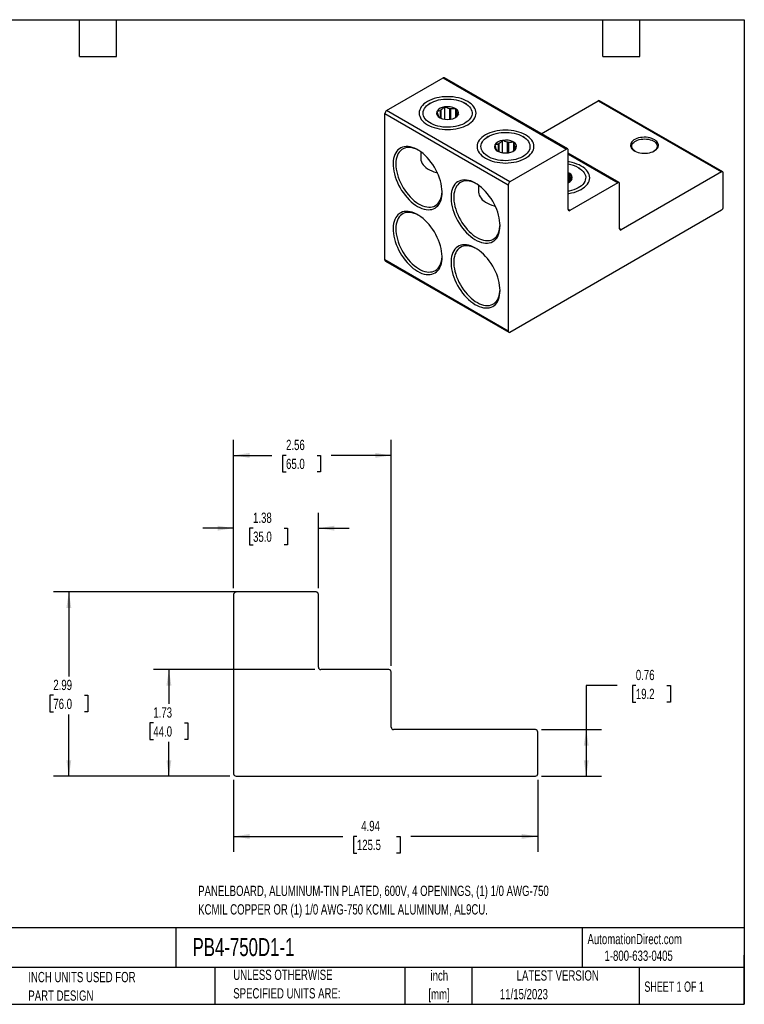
# Model space of a CAD drawing. Header units: inches. Extents: x 0.5 to 21.5, y 0.5 to 16.5.
# Tile 2 of 2: x 9.7 to 21.5, y 0.5 to 16.5. Entities that reach past the tile are written whole.
import ezdxf

# ---------------------------------------------------------------- set-up
doc = ezdxf.new("R2010")
doc.units = ezdxf.units.IN
doc.header["$LTSCALE"] = 2
doc.header["$MEASUREMENT"] = 0
doc.layers.add('DIMENSIONS', color=140, linetype='Continuous', lineweight=25)
doc.layers.add('TEXT', color=140, linetype='Continuous', lineweight=25)
doc.styles.add('SLDTEXTSTYLE0', font='TXT', dxfattribs={"width": 0.7})
doc.styles.add('SLDTEXTSTYLE1', font='TXT', dxfattribs={"width": 0.65})
doc.dimstyles.new('SLDDIMSTYLE0', dxfattribs={"dimtxt": 0.169922, "dimasz": 0.26, "dimexe": 0, "dimexo": 0.0625, "dimgap": 0.04248, "dimtad": 0, "dimtih": 1, "dimtoh": 1, "dimrnd": 1e-09, "dimzin": 12, "dimdsep": 46, "dimtxsty": 'SLDTEXTSTYLE0', "dimsah": 1, "dimcen": 0.09, "dimadec": 0, "dimazin": 3, "dimtfac": 1, "dimtofl": 0, "dimtmove": 0, "dimatfit": 3, "dimfxl": 0, "dimfrac": 2, "dimtolj": 1, "dimtzin": 12, "dimarcsym": 0})
doc.dimstyles.new('SLDDIMSTYLE1', dxfattribs={"dimtxt": 0.169922, "dimasz": 0.26, "dimexe": 0, "dimexo": 0.0625, "dimgap": 0.04248, "dimtad": 0, "dimtih": 1, "dimtoh": 1, "dimrnd": 1e-09, "dimdsep": 46, "dimtxsty": 'SLDTEXTSTYLE0', "dimsah": 1, "dimcen": 0.09, "dimadec": 0, "dimazin": 2, "dimtfac": 1, "dimtofl": 0, "dimtmove": 0, "dimatfit": 3, "dimfxl": 0, "dimfrac": 2, "dimtolj": 1, "dimtzin": 12, "dimarcsym": 0})
doc.dimstyles.new('SLDDIMSTYLE2', dxfattribs={"dimtxt": 0.169922, "dimasz": 0.26, "dimexe": 0, "dimexo": 0.0625, "dimgap": 0.04248, "dimtad": 0, "dimtih": 1, "dimtoh": 1, "dimrnd": 1e-09, "dimzin": 12, "dimdsep": 46, "dimtxsty": 'SLDTEXTSTYLE0', "dimsah": 1, "dimcen": 0.09, "dimadec": 0, "dimazin": 3, "dimtfac": 1, "dimtmove": 0, "dimatfit": 0, "dimfxl": 0, "dimfrac": 2, "dimtolj": 1, "dimtzin": 12, "dimarcsym": 0})

# ---------------------------------------------------------------- blocks, each defined once
blk = doc.blocks.new('_D_1')
at = {"layer": 'DIMENSIONS'}
for p, q in [((14.521, 5.94), (11.902, 5.94)), ((12.152, 5.94), (12.152, 5.38)), ((11.899, 5.072), (11.842, 5.072)), ((11.842, 5.072), (11.842, 4.802)), ((12.404, 5.072), (12.461, 5.072)), ((12.461, 5.072), (12.461, 4.802)), ((11.842, 4.802), (11.899, 4.802)), ((12.461, 4.802), (12.404, 4.802)), ((12.152, 4.207), (12.152, 4.764)), ((13.143, 4.207), (11.902, 4.207))]:
    blk.add_line(p, q, dxfattribs=at)
for points in [[(12.152, 5.94), (12.112, 5.68), (12.192, 5.68)], [(12.152, 4.207), (12.192, 4.467), (12.112, 4.467)]]:
    blk.add_solid(points, dxfattribs=at)
at = {"layer": 'DIMENSIONS', "char_height": 0.1667, "attachment_point": 1, "style": 'SLDTEXTSTYLE0'}
for s, insert in [('1.73', (11.899, 5.325)), ('44.0', (11.899, 5.017))]:
    blk.add_mtext(s, dxfattribs=dict(at, insert=insert))
blk = doc.blocks.new('_D_2')
at = {"layer": 'DIMENSIONS'}
for p, q in [((13.394, 7.2), (10.276, 7.2)), ((10.526, 7.2), (10.526, 5.829)), ((10.274, 5.521), (10.217, 5.521)), ((10.217, 5.521), (10.217, 5.25)), ((10.779, 5.521), (10.836, 5.521)), ((10.836, 5.521), (10.836, 5.25)), ((10.217, 5.25), (10.274, 5.25)), ((10.526, 4.207), (10.526, 5.212)), ((10.836, 5.25), (10.779, 5.25)), ((13.143, 4.207), (10.276, 4.207))]:
    blk.add_line(p, q, dxfattribs=at)
for points in [[(10.526, 7.2), (10.486, 6.94), (10.566, 6.94)], [(10.526, 4.207), (10.566, 4.467), (10.486, 4.467)]]:
    blk.add_solid(points, dxfattribs=at)
at = {"layer": 'DIMENSIONS', "char_height": 0.1667, "attachment_point": 1, "style": 'SLDTEXTSTYLE0'}
for s, insert in [('2.99', (10.274, 5.773)), ('76.0', (10.274, 5.465))]:
    blk.add_mtext(s, dxfattribs=dict(at, insert=insert))
blk = doc.blocks.new('_D_3')
at = {"layer": 'DIMENSIONS'}
for p, q in [((13.203, 4.147), (13.203, 2.978)), ((18.144, 4.147), (18.144, 2.978)), ((13.203, 3.228), (14.975, 3.228)), ((15.206, 3.228), (15.148, 3.228)), ((15.148, 3.228), (15.148, 2.958)), ((15.852, 3.228), (15.909, 3.228)), ((15.909, 3.228), (15.909, 2.958)), ((18.144, 3.228), (16.082, 3.228)), ((15.148, 2.958), (15.206, 2.958)), ((15.909, 2.958), (15.852, 2.958))]:
    blk.add_line(p, q, dxfattribs=at)
for points in [[(13.203, 3.228), (13.463, 3.188), (13.463, 3.268)], [(18.144, 3.228), (17.884, 3.268), (17.884, 3.188)]]:
    blk.add_solid(points, dxfattribs=at)
at = {"layer": 'DIMENSIONS', "char_height": 0.1667, "attachment_point": 1, "style": 'SLDTEXTSTYLE0'}
for s, insert in [('4.94', (15.276, 3.481)), ('125.5', (15.206, 3.173))]:
    blk.add_mtext(s, dxfattribs=dict(at, insert=insert))
blk = doc.blocks.new('_D_4')
at = {"layer": 'DIMENSIONS'}
for p, q in [((19.432, 5.683), (18.932, 5.683)), ((18.932, 5.683), (18.932, 4.963)), ((19.738, 5.683), (19.681, 5.683)), ((19.681, 5.683), (19.681, 5.412)), ((20.243, 5.683), (20.3, 5.683)), ((20.3, 5.683), (20.3, 5.412)), ((19.681, 5.412), (19.738, 5.412)), ((20.3, 5.412), (20.243, 5.412)), ((18.205, 4.963), (19.182, 4.963)), ((18.932, 4.963), (18.932, 4.207)), ((18.205, 4.207), (19.182, 4.207))]:
    blk.add_line(p, q, dxfattribs=at)
for points in [[(18.932, 4.963), (18.892, 4.703), (18.972, 4.703)], [(18.932, 4.207), (18.972, 4.467), (18.892, 4.467)]]:
    blk.add_solid(points, dxfattribs=at)
at = {"layer": 'DIMENSIONS', "char_height": 0.1667, "attachment_point": 1, "style": 'SLDTEXTSTYLE0'}
for s, insert in [('0.76', (19.738, 5.935)), ('19.2', (19.738, 5.627))]:
    blk.add_mtext(s, dxfattribs=dict(at, insert=insert))
blk = doc.blocks.new('_D_5')
at = {"layer": 'DIMENSIONS'}
for p, q in [((13.203, 7.26), (13.203, 8.487)), ((14.581, 7.26), (14.581, 8.487)), ((13.203, 8.237), (12.703, 8.237)), ((13.519, 8.237), (13.462, 8.237)), ((13.462, 8.237), (13.462, 7.967)), ((14.024, 8.237), (14.081, 8.237)), ((14.081, 8.237), (14.081, 7.967)), ((14.581, 8.237), (15.081, 8.237)), ((13.462, 7.967), (13.519, 7.967)), ((14.081, 7.967), (14.024, 7.967))]:
    blk.add_line(p, q, dxfattribs=at)
for points in [[(13.203, 8.237), (12.943, 8.277), (12.943, 8.197)], [(14.581, 8.237), (14.841, 8.197), (14.841, 8.277)]]:
    blk.add_solid(points, dxfattribs=at)
at = {"layer": 'DIMENSIONS', "char_height": 0.1667, "attachment_point": 1, "style": 'SLDTEXTSTYLE0'}
for s, insert in [('1.38', (13.519, 8.49)), ('35.0', (13.519, 8.182))]:
    blk.add_mtext(s, dxfattribs=dict(at, insert=insert))
blk = doc.blocks.new('_D_6')
at = {"layer": 'DIMENSIONS'}
for p, q in [((13.203, 7.26), (13.203, 9.67)), ((15.763, 6), (15.763, 9.67)), ((13.203, 9.42), (13.825, 9.42)), ((14.055, 9.42), (13.998, 9.42)), ((13.998, 9.42), (13.998, 9.15)), ((14.56, 9.42), (14.617, 9.42)), ((14.617, 9.42), (14.617, 9.15)), ((15.763, 9.42), (14.79, 9.42)), ((13.998, 9.15), (14.055, 9.15)), ((14.617, 9.15), (14.56, 9.15))]:
    blk.add_line(p, q, dxfattribs=at)
for points in [[(13.203, 9.42), (13.463, 9.38), (13.463, 9.46)], [(15.763, 9.42), (15.503, 9.46), (15.503, 9.38)]]:
    blk.add_solid(points, dxfattribs=at)
at = {"layer": 'DIMENSIONS', "char_height": 0.1667, "attachment_point": 1, "style": 'SLDTEXTSTYLE0'}
for s, insert in [('2.56', (14.055, 9.673)), ('65.0', (14.055, 9.365))]:
    blk.add_mtext(s, dxfattribs=dict(at, insert=insert))

msp = doc.modelspace()

# ---------------------------------------------------------------- linework, layer by layer
for p, q in [((15.688, 15.023), (16.607, 15.554)), ((16.607, 15.554), (18.612, 14.397)), ((18.631, 14.399), (16.627, 15.556)), ((16.398, 15.144), (16.375, 15.131)), ((16.63, 15.082), (16.632, 15.083)), ((16.632, 15.083), (16.636, 15.083)), ((16.632, 14.881), (16.632, 15.083)), ((16.708, 15.053), (16.708, 14.879)), ((16.733, 14.882), (16.733, 15.05)), ((16.804, 15.056), (16.808, 15.056)), ((16.808, 15.056), (16.809, 15.054)), ((16.808, 15.056), (16.808, 14.911)), ((16.984, 15.131), (16.961, 15.144)), ((18.2, 14.647), (19.127, 15.182)), ((19.127, 15.182), (21.131, 14.025)), ((21.151, 14.027), (19.146, 15.184)), ((15.661, 14.975), (17.665, 13.818)), ((15.661, 12.596), (15.661, 14.975)), ((17.693, 13.866), (15.688, 15.023)), ((16.504, 15.009), (16.507, 15.01)), ((16.505, 15.007), (16.504, 15.009)), ((16.551, 14.907), (16.55, 14.91)), ((16.555, 14.907), (16.551, 14.907)), ((16.559, 15.023), (16.559, 14.904)), ((16.577, 14.896), (16.577, 15.033)), ((16.727, 14.88), (16.723, 14.881)), ((16.729, 14.882), (16.727, 14.88)), ((16.828, 14.994), (16.828, 14.928)), ((16.835, 14.935), (16.835, 14.98)), ((16.855, 14.955), (16.853, 14.953)), ((16.854, 14.957), (16.855, 14.955)), ((17.339, 14.601), (17.316, 14.588)), ((17.925, 14.588), (17.902, 14.601)), ((17.445, 14.466), (17.447, 14.467)), ((17.446, 14.464), (17.445, 14.466)), ((17.5, 14.48), (17.5, 14.361)), ((17.518, 14.353), (17.518, 14.49)), ((17.571, 14.538), (17.573, 14.54)), ((17.573, 14.54), (17.577, 14.539)), ((17.573, 14.338), (17.573, 14.54)), ((17.649, 14.51), (17.649, 14.336)), ((17.674, 14.339), (17.674, 14.506)), ((17.745, 14.513), (17.749, 14.513)), ((17.749, 14.513), (17.75, 14.511)), ((17.749, 14.513), (17.749, 14.368)), ((17.769, 14.451), (17.769, 14.385)), ((17.776, 14.391), (17.776, 14.437)), ((17.796, 14.411), (17.793, 14.41)), ((17.795, 14.413), (17.796, 14.411)), ((16.242, 14.353), (16.242, 14.247)), ((17.492, 14.364), (17.491, 14.366)), ((17.495, 14.364), (17.492, 14.364)), ((17.668, 14.337), (17.664, 14.338)), ((17.67, 14.339), (17.668, 14.337)), ((18.612, 14.397), (17.693, 13.866)), ((18.639, 13.416), (18.639, 14.381)), ((19.466, 13.852), (18.639, 14.329)), ((18.639, 14.316), (19.447, 13.85)), ((18.83, 14.081), (18.807, 14.095)), ((18.639, 14.012), (18.65, 14.007)), ((18.65, 14.007), (18.639, 14.005)), ((18.65, 14.007), (18.654, 14.006)), ((18.654, 14.006), (18.655, 14.004)), ((18.654, 14.006), (18.654, 13.861)), ((18.674, 13.945), (18.674, 13.879)), ((18.681, 13.885), (18.681, 13.93)), ((21.131, 14.025), (19.502, 13.085)), ((21.159, 13.456), (21.159, 14.009)), ((17.183, 13.81), (17.183, 13.703)), ((17.665, 13.818), (17.665, 11.439)), ((19.447, 13.85), (18.667, 13.4)), ((18.701, 13.905), (18.698, 13.903)), ((18.7, 13.907), (18.701, 13.905)), ((19.475, 13.101), (19.475, 13.834)), ((17.693, 11.423), (21.131, 13.408)), ((18.667, 13.4), (18.639, 13.416)), ((19.502, 13.085), (19.475, 13.101)), ((17.665, 11.439), (15.661, 12.596)), ((15.669, 12.578), (17.673, 11.421)), ((13.203, 7.16), (13.203, 4.247)), ((14.542, 7.2), (13.243, 7.2)), ((14.581, 5.979), (14.581, 7.16)), ((15.723, 5.94), (14.621, 5.94)), ((15.763, 5.003), (15.763, 5.9)), ((18.105, 4.963), (15.802, 4.963)), ((18.144, 4.247), (18.144, 4.924)), ((13.243, 4.207), (18.105, 4.207))]:
    msp.add_line(p, q)
at = {"flags": 128}
for points in [[(17.007, 14.793), (17.037, 14.812), (17.064, 14.833), (17.087, 14.856), (17.107, 14.88), (17.122, 14.904), (17.133, 14.93), (17.14, 14.956), (17.142, 14.982), (17.14, 15.008), (17.133, 15.034), (17.122, 15.059), (17.107, 15.084), (17.087, 15.108), (17.064, 15.13), (17.037, 15.151), (17.007, 15.17), (16.973, 15.188), (16.936, 15.204), (16.898, 15.217), (16.856, 15.228), (16.814, 15.237), (16.77, 15.244), (16.725, 15.247), (16.68, 15.249), (16.634, 15.247), (16.589, 15.244), (16.545, 15.237), (16.503, 15.228), (16.461, 15.217), (16.423, 15.204), (16.386, 15.188), (16.352, 15.17), (16.322, 15.151), (16.295, 15.13), (16.272, 15.108), (16.252, 15.084), (16.237, 15.059), (16.226, 15.034), (16.219, 15.008), (16.217, 14.982), (16.219, 14.956), (16.226, 14.93), (16.237, 14.904), (16.252, 14.88), (16.272, 14.856), (16.295, 14.833), (16.322, 14.812), (16.352, 14.793), (16.386, 14.775), (16.423, 14.76), (16.461, 14.746), (16.503, 14.735), (16.545, 14.726), (16.589, 14.72), (16.634, 14.716), (16.68, 14.715), (16.725, 14.716), (16.77, 14.72), (16.814, 14.726), (16.856, 14.735), (16.898, 14.746), (16.936, 14.76), (16.973, 14.775), (17.007, 14.793)], [(16.961, 15.144), (16.989, 15.126), (17.014, 15.106), (17.035, 15.085), (17.052, 15.063), (17.065, 15.039), (17.073, 15.015), (17.077, 14.991), (17.077, 14.966), (17.072, 14.942), (17.062, 14.918), (17.048, 14.895), (17.03, 14.873), (17.008, 14.852), (16.983, 14.833), (16.953, 14.815), (16.921, 14.799), (16.886, 14.785), (16.849, 14.774), (16.81, 14.764), (16.769, 14.758), (16.727, 14.753), (16.685, 14.752), (16.642, 14.753), (16.601, 14.756), (16.56, 14.763), (16.52, 14.771), (16.482, 14.782), (16.446, 14.795), (16.413, 14.811), (16.383, 14.828), (16.357, 14.847), (16.334, 14.868), (16.315, 14.89), (16.3, 14.912), (16.289, 14.936), (16.283, 14.96), (16.281, 14.985), (16.284, 15.009), (16.292, 15.033), (16.303, 15.057), (16.319, 15.079), (16.339, 15.101), (16.363, 15.121), (16.391, 15.14), (16.421, 15.157), (16.455, 15.171), (16.491, 15.184), (16.53, 15.195), (16.57, 15.203), (16.611, 15.208), (16.653, 15.211), (16.695, 15.211), (16.738, 15.209), (16.779, 15.204), (16.82, 15.197), (16.858, 15.187), (16.895, 15.175), (16.93, 15.161), (16.961, 15.144)], [(17.947, 14.25), (17.978, 14.269), (18.005, 14.29), (18.028, 14.313), (18.048, 14.336), (18.063, 14.361), (18.074, 14.386), (18.081, 14.412), (18.083, 14.438), (18.081, 14.465), (18.074, 14.491), (18.063, 14.516), (18.048, 14.541), (18.028, 14.564), (18.005, 14.587), (17.978, 14.608), (17.947, 14.627), (17.914, 14.645), (17.877, 14.66), (17.838, 14.674), (17.797, 14.685), (17.755, 14.694), (17.711, 14.7), (17.666, 14.704), (17.62, 14.705), (17.575, 14.704), (17.53, 14.7), (17.486, 14.694), (17.443, 14.685), (17.402, 14.674), (17.364, 14.66), (17.327, 14.645), (17.293, 14.627), (17.263, 14.608), (17.236, 14.587), (17.213, 14.564), (17.193, 14.541), (17.178, 14.516), (17.167, 14.491), (17.16, 14.465), (17.158, 14.438), (17.16, 14.412), (17.167, 14.386), (17.178, 14.361), (17.193, 14.336), (17.213, 14.313), (17.236, 14.29), (17.263, 14.269), (17.293, 14.25), (17.327, 14.232), (17.364, 14.216), (17.402, 14.203), (17.443, 14.192), (17.486, 14.183), (17.53, 14.177), (17.575, 14.173), (17.62, 14.171), (17.666, 14.173), (17.711, 14.177), (17.755, 14.183), (17.797, 14.192), (17.838, 14.203), (17.877, 14.216), (17.914, 14.232), (17.947, 14.25)], [(17.902, 14.601), (17.93, 14.583), (17.955, 14.563), (17.976, 14.542), (17.993, 14.519), (18.006, 14.496), (18.014, 14.472), (18.018, 14.448), (18.018, 14.423), (18.013, 14.399), (18.003, 14.375), (17.989, 14.352), (17.971, 14.33), (17.949, 14.309), (17.924, 14.289), (17.894, 14.272), (17.862, 14.256), (17.827, 14.242), (17.79, 14.23), (17.751, 14.221), (17.71, 14.215), (17.668, 14.21), (17.626, 14.209), (17.583, 14.21), (17.541, 14.213), (17.5, 14.219), (17.461, 14.228), (17.423, 14.239), (17.387, 14.252), (17.354, 14.268), (17.324, 14.285), (17.298, 14.304), (17.275, 14.324), (17.256, 14.346), (17.241, 14.369), (17.23, 14.393), (17.224, 14.417), (17.222, 14.442), (17.225, 14.466), (17.232, 14.49), (17.244, 14.514), (17.26, 14.536), (17.28, 14.558), (17.304, 14.578), (17.332, 14.597), (17.362, 14.613), (17.396, 14.628), (17.432, 14.641), (17.471, 14.651), (17.511, 14.659), (17.552, 14.665), (17.594, 14.668), (17.636, 14.668), (17.679, 14.666), (17.72, 14.661), (17.76, 14.654), (17.799, 14.644), (17.836, 14.632), (17.87, 14.617), (17.902, 14.601)], [(20.038, 14.367), (20.059, 14.38), (20.076, 14.396), (20.09, 14.412), (20.099, 14.43), (20.104, 14.448), (20.104, 14.466), (20.1, 14.484), (20.092, 14.502), (20.08, 14.518), (20.064, 14.534), (20.044, 14.548), (20.021, 14.561), (19.995, 14.571), (19.967, 14.579), (19.937, 14.585), (19.906, 14.589), (19.874, 14.59), (19.843, 14.588), (19.812, 14.584), (19.783, 14.578), (19.755, 14.569), (19.73, 14.558), (19.707, 14.545), (19.688, 14.53), (19.673, 14.514), (19.662, 14.497), (19.655, 14.48), (19.652, 14.461), (19.653, 14.443), (19.66, 14.425), (19.67, 14.408), (19.684, 14.392), (19.702, 14.377), (19.724, 14.363), (19.748, 14.352), (19.775, 14.343), (19.804, 14.336), (19.835, 14.331), (19.866, 14.329), (19.898, 14.329), (19.929, 14.332), (19.959, 14.337), (19.988, 14.345), (20.014, 14.355), (20.038, 14.367)], [(19.725, 14.363), (19.708, 14.375), (19.693, 14.39), (19.681, 14.407), (19.674, 14.423), (19.672, 14.441), (19.673, 14.458), (19.679, 14.475), (19.689, 14.492), (19.704, 14.507), (19.722, 14.521), (19.743, 14.533), (19.767, 14.544), (19.794, 14.552), (19.822, 14.558), (19.852, 14.561), (19.882, 14.562), (19.912, 14.561), (19.941, 14.557), (19.969, 14.55), (19.995, 14.541), (20.019, 14.53), (20.039, 14.518), (20.057, 14.503), (20.07, 14.488), (20.079, 14.471), (20.084, 14.454), (20.085, 14.436), (20.081, 14.419), (20.073, 14.402), (20.06, 14.387), (20.044, 14.372), (20.031, 14.363)], [(16.192, 13.466), (16.228, 13.447), (16.262, 13.433), (16.297, 13.422), (16.33, 13.415), (16.363, 13.412), (16.394, 13.413), (16.423, 13.418), (16.451, 13.427), (16.477, 13.44), (16.5, 13.457), (16.521, 13.477), (16.54, 13.501), (16.556, 13.528), (16.569, 13.559), (16.579, 13.592), (16.586, 13.628), (16.59, 13.666), (16.59, 13.706), (16.588, 13.748), (16.583, 13.791), (16.574, 13.836), (16.563, 13.881), (16.548, 13.926), (16.531, 13.972), (16.511, 14.017), (16.489, 14.061), (16.464, 14.104), (16.438, 14.146), (16.409, 14.186), (16.379, 14.225), (16.347, 14.26), (16.314, 14.293), (16.28, 14.324), (16.245, 14.351), (16.21, 14.375), (16.175, 14.395), (16.14, 14.412), (16.105, 14.425), (16.071, 14.434), (16.038, 14.439), (16.006, 14.439), (15.976, 14.436), (15.947, 14.429), (15.92, 14.418), (15.896, 14.404), (15.873, 14.385), (15.854, 14.363), (15.836, 14.337), (15.822, 14.308), (15.811, 14.276), (15.802, 14.242), (15.797, 14.205), (15.794, 14.166), (15.795, 14.125), (15.799, 14.082), (15.806, 14.038), (15.816, 13.993), (15.829, 13.948), (15.845, 13.902), (15.863, 13.857), (15.884, 13.812), (15.908, 13.769), (15.933, 13.726), (15.961, 13.685), (15.991, 13.646), (16.022, 13.609), (16.054, 13.574), (16.088, 13.542), (16.122, 13.514), (16.157, 13.488), (16.192, 13.466)], [(16.204, 14.379), (16.172, 14.394), (16.138, 14.408), (16.105, 14.417), (16.073, 14.422), (16.042, 14.424), (16.012, 14.421), (15.984, 14.414), (15.958, 14.404), (15.934, 14.389), (15.913, 14.371), (15.893, 14.349), (15.877, 14.324), (15.863, 14.296), (15.853, 14.265), (15.845, 14.231), (15.84, 14.194), (15.839, 14.156)], [(16.242, 14.247), (16.242, 14.24), (16.246, 14.215), (16.253, 14.19), (16.266, 14.165), (16.282, 14.141), (16.302, 14.119), (16.327, 14.097), (16.355, 14.077), (16.386, 14.059), (16.421, 14.043), (16.458, 14.029), (16.497, 14.017), (16.513, 14.013)], [(15.839, 14.156), (15.84, 14.115), (15.845, 14.073), (15.853, 14.03), (15.863, 13.987), (15.877, 13.943), (15.893, 13.898), (15.913, 13.855), (15.934, 13.812), (15.958, 13.769), (15.984, 13.729), (16.012, 13.69), (16.042, 13.653), (16.073, 13.619), (16.105, 13.587), (16.138, 13.558), (16.172, 13.532), (16.206, 13.51), (16.24, 13.491), (16.274, 13.476), (16.308, 13.464), (16.34, 13.457), (16.372, 13.454), (16.403, 13.454), (16.431, 13.459), (16.458, 13.467), (16.483, 13.48), (16.506, 13.496), (16.526, 13.516), (16.544, 13.54), (16.559, 13.567), (16.571, 13.597), (16.581, 13.629), (16.587, 13.665), (16.59, 13.702), (16.59, 13.709)], [(18.639, 13.673), (18.651, 13.675), (18.694, 13.684), (18.736, 13.694), (18.776, 13.708), (18.813, 13.723), (18.847, 13.741), (18.879, 13.76), (18.906, 13.781), (18.93, 13.803), (18.951, 13.827), (18.966, 13.852), (18.978, 13.878), (18.985, 13.904), (18.988, 13.93), (18.986, 13.957), (18.979, 13.983), (18.968, 14.008), (18.953, 14.033), (18.934, 14.057), (18.91, 14.08), (18.883, 14.101), (18.852, 14.121), (18.818, 14.139), (18.781, 14.154), (18.742, 14.168), (18.701, 14.179), (18.657, 14.188), (18.639, 14.191)], [(18.807, 14.095), (18.835, 14.076), (18.86, 14.057), (18.881, 14.035), (18.898, 14.013), (18.911, 13.99), (18.919, 13.966), (18.923, 13.941), (18.922, 13.917), (18.917, 13.892), (18.908, 13.869), (18.894, 13.846), (18.876, 13.823), (18.854, 13.802), (18.828, 13.783), (18.799, 13.765), (18.767, 13.749), (18.732, 13.736), (18.695, 13.724), (18.655, 13.715), (18.639, 13.712)], [(17.531, 13.153), (17.53, 13.194), (17.525, 13.237), (17.517, 13.281), (17.507, 13.326), (17.493, 13.372), (17.477, 13.417), (17.457, 13.462), (17.436, 13.507), (17.412, 13.55), (17.385, 13.593), (17.357, 13.633), (17.327, 13.672), (17.296, 13.708), (17.263, 13.742), (17.229, 13.773), (17.195, 13.801), (17.16, 13.826), (17.124, 13.847), (17.089, 13.865), (17.055, 13.879), (17.02, 13.888), (16.987, 13.894), (16.955, 13.896), (16.924, 13.894), (16.895, 13.888), (16.868, 13.878), (16.843, 13.864), (16.82, 13.847), (16.799, 13.825), (16.781, 13.801), (16.766, 13.773), (16.754, 13.741), (16.745, 13.708), (16.739, 13.671), (16.736, 13.632), (16.736, 13.592), (16.739, 13.549), (16.745, 13.506), (16.754, 13.461), (16.766, 13.416), (16.781, 13.371), (16.799, 13.325), (16.82, 13.28), (16.843, 13.236), (16.868, 13.193), (16.895, 13.152), (16.924, 13.112), (16.955, 13.074), (16.987, 13.039), (17.02, 13.007), (17.055, 12.977), (17.089, 12.951), (17.124, 12.928), (17.16, 12.909), (17.195, 12.893), (17.229, 12.881), (17.263, 12.873), (17.296, 12.869), (17.327, 12.869), (17.357, 12.873), (17.385, 12.881), (17.412, 12.893), (17.436, 12.909), (17.457, 12.928), (17.477, 12.952), (17.493, 12.978), (17.507, 13.008), (17.517, 13.04), (17.525, 13.075), (17.53, 13.113), (17.531, 13.153)], [(17.145, 13.835), (17.13, 13.843), (17.096, 13.858), (17.062, 13.87), (17.03, 13.877), (16.998, 13.88), (16.968, 13.88), (16.939, 13.875), (16.912, 13.866), (16.887, 13.854), (16.864, 13.838), (16.844, 13.818), (16.826, 13.794), (16.811, 13.767), (16.799, 13.737), (16.789, 13.705), (16.783, 13.669), (16.78, 13.632), (16.78, 13.592), (16.783, 13.551), (16.789, 13.509), (16.799, 13.465), (16.811, 13.421), (16.826, 13.377), (16.844, 13.333), (16.864, 13.29), (16.887, 13.247), (16.912, 13.206), (16.939, 13.166), (16.968, 13.128), (16.998, 13.092), (17.03, 13.059), (17.062, 13.029), (17.096, 13.001), (17.13, 12.977), (17.164, 12.957), (17.198, 12.94), (17.232, 12.926), (17.265, 12.917), (17.297, 12.912), (17.328, 12.91), (17.358, 12.913), (17.386, 12.919), (17.412, 12.93), (17.436, 12.945), (17.458, 12.963), (17.477, 12.984), (17.493, 13.01), (17.507, 13.038), (17.517, 13.069), (17.525, 13.103), (17.53, 13.14), (17.531, 13.166)], [(17.183, 13.703), (17.183, 13.697), (17.186, 13.672), (17.194, 13.646), (17.206, 13.622), (17.223, 13.598), (17.243, 13.575), (17.268, 13.554), (17.296, 13.534), (17.327, 13.516), (17.362, 13.5), (17.399, 13.486), (17.438, 13.474), (17.454, 13.47)], [(16.192, 12.412), (16.228, 12.393), (16.262, 12.378), (16.297, 12.367), (16.33, 12.36), (16.363, 12.357), (16.394, 12.358), (16.423, 12.364), (16.451, 12.373), (16.477, 12.386), (16.5, 12.402), (16.521, 12.423), (16.54, 12.447), (16.556, 12.474), (16.569, 12.504), (16.579, 12.537), (16.586, 12.573), (16.59, 12.611), (16.59, 12.652), (16.588, 12.694), (16.583, 12.737), (16.574, 12.781), (16.563, 12.826), (16.548, 12.872), (16.531, 12.917), (16.511, 12.962), (16.489, 13.007), (16.464, 13.05), (16.438, 13.092), (16.409, 13.132), (16.379, 13.17), (16.347, 13.206), (16.314, 13.239), (16.28, 13.269), (16.245, 13.297), (16.21, 13.32), (16.175, 13.341), (16.14, 13.357), (16.105, 13.37), (16.071, 13.379), (16.038, 13.384), (16.006, 13.385), (15.976, 13.382), (15.947, 13.375), (15.92, 13.364), (15.896, 13.349), (15.873, 13.33), (15.854, 13.308), (15.836, 13.283), (15.822, 13.254), (15.811, 13.222), (15.802, 13.187), (15.797, 13.15), (15.794, 13.111), (15.795, 13.07), (15.799, 13.027), (15.806, 12.984), (15.816, 12.939), (15.829, 12.893), (15.845, 12.848), (15.863, 12.803), (15.884, 12.758), (15.908, 12.714), (15.933, 12.671), (15.961, 12.63), (15.991, 12.591), (16.022, 12.554), (16.054, 12.52), (16.088, 12.488), (16.122, 12.459), (16.157, 12.434), (16.192, 12.412)], [(16.204, 13.324), (16.172, 13.34), (16.138, 13.353), (16.105, 13.363), (16.073, 13.368), (16.042, 13.369), (16.012, 13.367), (15.984, 13.36), (15.958, 13.349), (15.934, 13.335), (15.913, 13.317), (15.893, 13.295), (15.877, 13.27), (15.863, 13.241), (15.853, 13.21), (15.845, 13.176), (15.84, 13.14), (15.839, 13.101)], [(15.839, 13.101), (15.84, 13.061), (15.845, 13.019), (15.853, 12.976), (15.863, 12.932), (15.877, 12.888), (15.893, 12.844), (15.913, 12.8), (15.934, 12.757), (15.958, 12.715), (15.984, 12.674), (16.012, 12.635), (16.042, 12.599), (16.073, 12.564), (16.105, 12.532), (16.138, 12.503), (16.172, 12.478), (16.206, 12.455), (16.24, 12.436), (16.274, 12.421), (16.308, 12.41), (16.34, 12.403), (16.372, 12.399), (16.403, 12.4), (16.431, 12.404), (16.458, 12.413), (16.483, 12.426), (16.506, 12.442), (16.526, 12.462), (16.544, 12.485), (16.559, 12.512), (16.571, 12.542), (16.581, 12.575), (16.587, 12.61), (16.59, 12.648), (16.59, 12.655)], [(17.531, 12.098), (17.53, 12.14), (17.525, 12.183), (17.517, 12.227), (17.507, 12.272), (17.493, 12.317), (17.477, 12.363), (17.457, 12.408), (17.436, 12.452), (17.412, 12.496), (17.385, 12.538), (17.357, 12.579), (17.327, 12.618), (17.296, 12.654), (17.263, 12.688), (17.229, 12.719), (17.195, 12.747), (17.16, 12.772), (17.124, 12.793), (17.089, 12.81), (17.055, 12.824), (17.02, 12.834), (16.987, 12.84), (16.955, 12.842), (16.924, 12.84), (16.895, 12.834), (16.868, 12.824), (16.843, 12.81), (16.82, 12.792), (16.799, 12.771), (16.781, 12.746), (16.766, 12.718), (16.754, 12.687), (16.745, 12.653), (16.739, 12.617), (16.736, 12.578), (16.736, 12.537), (16.739, 12.495), (16.745, 12.451), (16.754, 12.407), (16.766, 12.362), (16.781, 12.316), (16.799, 12.271), (16.82, 12.226), (16.843, 12.182), (16.868, 12.139), (16.895, 12.097), (16.924, 12.058), (16.955, 12.02), (16.987, 11.985), (17.02, 11.952), (17.055, 11.923), (17.089, 11.897), (17.124, 11.874), (17.16, 11.854), (17.195, 11.838), (17.229, 11.827), (17.263, 11.819), (17.296, 11.815), (17.327, 11.815), (17.357, 11.819), (17.385, 11.827), (17.412, 11.839), (17.436, 11.855), (17.457, 11.874), (17.477, 11.897), (17.493, 11.924), (17.507, 11.953), (17.517, 11.986), (17.525, 12.021), (17.53, 12.059), (17.531, 12.098)], [(17.145, 12.781), (17.13, 12.789), (17.096, 12.804), (17.062, 12.815), (17.03, 12.822), (16.998, 12.826), (16.968, 12.825), (16.939, 12.821), (16.912, 12.812), (16.887, 12.799), (16.864, 12.783), (16.844, 12.763), (16.826, 12.74), (16.811, 12.713), (16.799, 12.683), (16.789, 12.65), (16.783, 12.615), (16.78, 12.577), (16.78, 12.538), (16.783, 12.497), (16.789, 12.454), (16.799, 12.411), (16.811, 12.367), (16.826, 12.323), (16.844, 12.279), (16.864, 12.235), (16.887, 12.193), (16.912, 12.151), (16.939, 12.111), (16.968, 12.074), (16.998, 12.038), (17.03, 12.005), (17.062, 11.974), (17.096, 11.947), (17.13, 11.923), (17.164, 11.902), (17.198, 11.885), (17.232, 11.872), (17.265, 11.863), (17.297, 11.857), (17.328, 11.856), (17.358, 11.858), (17.386, 11.865), (17.412, 11.876), (17.436, 11.89), (17.458, 11.908), (17.477, 11.93), (17.493, 11.955), (17.507, 11.984), (17.517, 12.015), (17.525, 12.049), (17.53, 12.085), (17.531, 12.111)]]:
    msp.add_lwpolyline(points, dxfattribs=at)
for centre, radius, start, end in [((16.619, 15.538), 0.0198, 65.6929, 125.6176), ((16.642, 14.917), 0.165, 94.3849, 145.6098), ((16.68, 14.809), 0.277, 63.3105, 99.1034), ((16.681, 14.8), 0.255, 78.3965, 84.0174), ((16.779, 14.981), 0.0787, 341.9759, 67.821), ((19.138, 15.166), 0.0198, 65.6929, 125.6176), ((15.721, 14.972), 0.0605, 122.6055, 177.3945), ((16.58, 14.982), 0.0787, 161.9759, 247.821), ((16.585, 14.967), 0.0637, 197.8039, 211.993), ((16.679, 15.155), 0.277, 243.3105, 279.1034), ((16.642, 14.899), 0.149, 115.9697, 124.0249), ((16.717, 15.046), 0.165, 274.3849, 325.6098), ((16.774, 14.961), 0.0637, 17.8039, 31.993), ((17.521, 14.439), 0.0787, 161.9759, 247.821), ((17.583, 14.374), 0.165, 94.3849, 145.6098), ((17.526, 14.424), 0.0637, 197.8039, 211.993), ((17.583, 14.356), 0.149, 115.9697, 124.0249), ((17.621, 14.266), 0.277, 63.3105, 99.1034), ((17.622, 14.256), 0.255, 78.3965, 84.0174), ((17.658, 14.503), 0.165, 274.3849, 325.6098), ((17.72, 14.438), 0.0787, 341.9759, 67.821), ((17.715, 14.417), 0.0637, 17.8039, 31.993), ((18.622, 14.383), 0.0172, 350.786, 129.2033), ((17.62, 14.611), 0.277, 243.3105, 279.1034), ((18.559, 13.648), 0.511, 61.0139, 80.9643), ((18.625, 13.931), 0.0787, 341.9759, 67.821), ((18.62, 13.911), 0.0637, 17.8039, 31.993), ((21.142, 14.012), 0.0172, 350.786, 129.2033), ((17.725, 13.815), 0.0605, 122.6055, 177.3945), ((18.591, 13.966), 0.124, 292.8869, 329.6489), ((19.458, 13.837), 0.0172, 350.786, 129.2033), ((21.098, 13.459), 0.0605, 302.6055, 357.3945), ((18.656, 13.413), 0.0172, 170.786, 309.2033), ((19.491, 13.098), 0.0172, 170.786, 309.2033), ((15.679, 12.594), 0.0189, 172.7442, 235.9436), ((17.682, 11.436), 0.0172, 170.786, 309.2033), ((13.243, 7.16), 0.0394, 90, 180), ((14.542, 7.16), 0.0394, 0, 90), ((14.621, 5.979), 0.0394, 180, 270), ((15.723, 5.9), 0.0394, 0, 90), ((15.802, 5.003), 0.0394, 180, 270), ((18.105, 4.924), 0.0394, 0, 90), ((13.243, 4.247), 0.0394, 180, 270), ((18.105, 4.247), 0.0394, 270, 0)]:
    msp.add_arc(centre, radius, start, end)
for points in [[(16.63, 15.082), (16.613, 15.063), (16.596, 15.046), (16.577, 15.033)], [(16.804, 15.056), (16.782, 15.051), (16.758, 15.047), (16.733, 15.05)], [(16.505, 15.007), (16.511, 14.984), (16.517, 14.964), (16.524, 14.947)], [(16.854, 14.957), (16.848, 14.96), (16.842, 14.967), (16.835, 14.98)], [(17.446, 14.464), (17.452, 14.441), (17.458, 14.421), (17.465, 14.404)], [(17.571, 14.538), (17.554, 14.519), (17.537, 14.503), (17.518, 14.49)], [(17.745, 14.513), (17.723, 14.507), (17.699, 14.504), (17.674, 14.506)], [(17.795, 14.413), (17.789, 14.417), (17.783, 14.424), (17.776, 14.437)], [(18.7, 13.907), (18.694, 13.911), (18.687, 13.918), (18.681, 13.93)]]:
    msp.add_open_spline(points, degree=3)
for points in [[(16.708, 15.053), (16.695, 15.056), (16.683, 15.06), (16.659, 15.07), (16.647, 15.076), (16.636, 15.083)], [(16.828, 14.994), (16.825, 15.003), (16.822, 15.012), (16.815, 15.032), (16.812, 15.043), (16.809, 15.054)], [(16.559, 15.023), (16.55, 15.018), (16.541, 15.015), (16.523, 15.011), (16.515, 15.011), (16.507, 15.01)], [(16.531, 14.933), (16.534, 14.927), (16.537, 14.922), (16.544, 14.914), (16.547, 14.911), (16.55, 14.91)], [(16.8, 14.905), (16.809, 14.911), (16.818, 14.918), (16.836, 14.935), (16.844, 14.944), (16.853, 14.953)], [(17.5, 14.48), (17.491, 14.475), (17.482, 14.472), (17.464, 14.468), (17.456, 14.467), (17.447, 14.467)], [(17.649, 14.51), (17.636, 14.513), (17.624, 14.517), (17.6, 14.527), (17.588, 14.533), (17.577, 14.539)], [(17.741, 14.361), (17.75, 14.368), (17.759, 14.375), (17.777, 14.391), (17.785, 14.4), (17.793, 14.41)], [(17.769, 14.451), (17.766, 14.459), (17.763, 14.469), (17.756, 14.489), (17.753, 14.499), (17.75, 14.511)], [(17.472, 14.39), (17.475, 14.383), (17.478, 14.379), (17.485, 14.371), (17.488, 14.368), (17.491, 14.366)], [(18.674, 13.945), (18.671, 13.953), (18.667, 13.962), (18.661, 13.982), (18.658, 13.993), (18.655, 14.004)], [(18.646, 13.855), (18.655, 13.861), (18.664, 13.869), (18.681, 13.885), (18.69, 13.894), (18.698, 13.903)]]:
    msp.add_open_spline(points, degree=3, knots=[0, 0, 0, 0, 0.5, 0.5, 1, 1, 1, 1])
at = {"layer": 'TEXT'}
for p, q in [((0.5, 16.5), (21.5, 16.5)), ((10.7, 15.9), (10.7, 16.5)), ((11.3, 15.9), (11.3, 16.5)), ((19.2, 15.9), (19.2, 16.5)), ((19.8, 15.9), (19.8, 16.5)), ((21.5, 16.5), (21.5, 0.5)), ((10.7, 15.9), (11.3, 15.9)), ((19.2, 15.9), (19.8, 15.9)), ((21.5, 1.742), (0.5, 1.742)), ((12.264, 1.742), (12.264, 1.1)), ((18.864, 1.742), (18.864, 1.1)), ((21.5, 0.5), (21.5, 1.3)), ((21.5, 1.1), (0.5, 1.1)), ((12.896, 1.1), (12.896, 0.5)), ((15.986, 1.1), (15.986, 0.5)), ((17.072, 1.1), (17.072, 0.5)), ((19.791, 1.1), (19.791, 0.5)), ((0.5, 0.5), (21.5, 0.5))]:
    msp.add_line(p, q, dxfattribs=at)

# ---------------------------------------------------------------- texts
for s, insert, char_height, attachment_point, style in [('PANELBOARD, ALUMINUM-TIN PLATED, 600V, 4 OPENINGS, (1) 1/0 AWG-750', (12.627, 2.427), 0.16667, 1, 'SLDTEXTSTYLE0'), ('KCMIL COPPER OR (1) 1/0 AWG-750 KCMIL ALUMINUM, AL9CU.', (12.627, 2.126), 0.16667, 1, 'SLDTEXTSTYLE0'), ('AutomationDirect.com', (18.952, 1.644), 0.16667, 1, 'SLDTEXTSTYLE0'), ('PB4-750D1-1', (12.536, 1.576), 0.29167, 1, 'SLDTEXTSTYLE0'), ('1-800-633-0405', (19.228, 1.373), 0.16667, 1, 'SLDTEXTSTYLE0'), ('INCH UNITS USED FOR', (9.868, 1.026), 0.16667, 1, 'SLDTEXTSTYLE0'), ('UNLESS OTHERWISE', (13.197, 1.063), 0.16667, 1, 'SLDTEXTSTYLE0'), ('inch', (16.545, 1.051), 0.1667, 2, 'SLDTEXTSTYLE0'), ('LATEST VERSION', (18.469, 1.052), 0.16667, 2, 'SLDTEXTSTYLE0'), ('SHEET 1 OF 1', (19.877, 0.87), 0.16667, 1, 'SLDTEXTSTYLE1'), ('PART DESIGN', (9.868, 0.725), 0.16667, 1, 'SLDTEXTSTYLE0'), ('SPECIFIED UNITS ARE:', (13.197, 0.762), 0.16667, 1, 'SLDTEXTSTYLE0'), ('[mm]', (16.54, 0.75), 0.1667, 2, 'SLDTEXTSTYLE0'), ('11/15/2023', (17.529, 0.749), 0.1667, 1, 'SLDTEXTSTYLE0')]:
    msp.add_mtext(s, dxfattribs=dict(at, insert=insert, char_height=char_height, attachment_point=attachment_point, style=style))

# ---------------------------------------------------------------- dimensions: what is measured, and where the dimension line sits
at = {"layer": 'DIMENSIONS'}
for base, p1, p2, dimstyle, picture, middle in [((15.763, 9.42), (13.203, 7.16), (15.763, 5.9), 'SLDDIMSTYLE0', '_D_6', (14.308, 9.42)), ((13.203, 8.237), (14.581, 7.16), (13.203, 7.16), 'SLDDIMSTYLE2', '_D_5', (13.772, 8.237)), ((18.144, 3.228), (13.203, 4.247), (18.144, 4.247), 'SLDDIMSTYLE0', '_D_3', (15.529, 3.228))]:
    dim = msp.add_linear_dim(base=base, p1=p1, p2=p2, dimstyle=dimstyle, dxfattribs=at)
    dim.commit()
    dim.dimension.update_dxf_attribs({"geometry": picture, "text_midpoint": middle, "dimtype": 160})
for base, p1, p2, dimstyle, picture, middle in [((10.526, 4.207), (13.494, 7.2), (13.243, 4.207), 'SLDDIMSTYLE0', '_D_2', (10.526, 5.521)), ((12.152, 4.207), (14.621, 5.94), (13.243, 4.207), 'SLDDIMSTYLE0', '_D_1', (12.152, 5.072)), ((18.932, 4.207), (18.105, 4.963), (18.105, 4.207), 'SLDDIMSTYLE1', '_D_4', (18.932, 5.683))]:
    dim = msp.add_linear_dim(base=base, p1=p1, p2=p2, angle=90, dimstyle=dimstyle, dxfattribs=at)
    dim.commit()
    dim.dimension.update_dxf_attribs({"geometry": picture, "text_midpoint": middle, "dimtype": 160})

doc.saveas('drawing.dxf')
